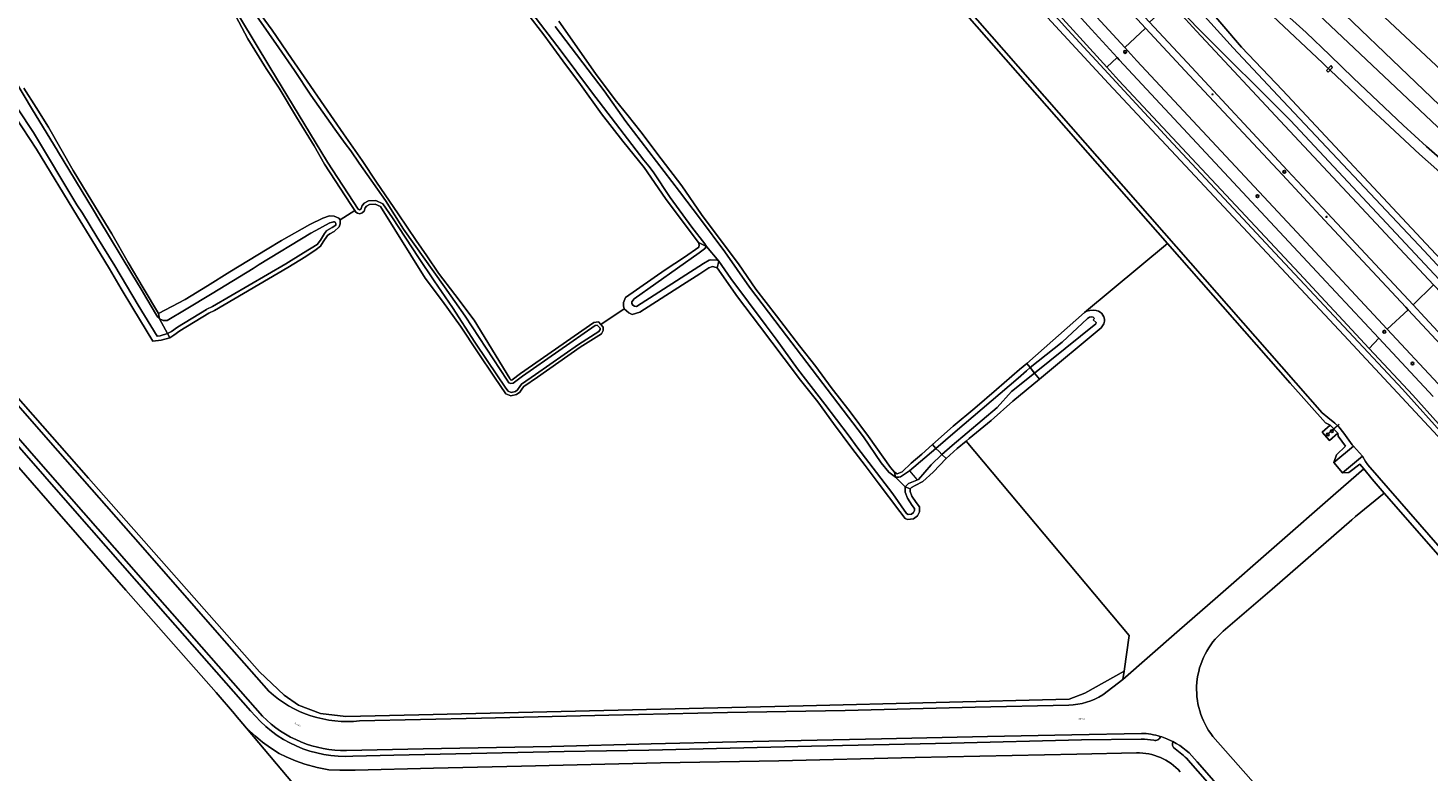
# Model space of a CAD drawing. Header units: metres. Extents: x 73718 to 76933, y 443658 to 446696.
# Tile 121 of 161: x 75443 to 75808, y 445447 to 445641. Entities that reach past the tile are written whole.
import ezdxf
from ezdxf.enums import TextEntityAlignment as Align

# ---------------------------------------------------------------- set-up
doc = ezdxf.new("R2010")
doc.units = ezdxf.units.M
for name, color, linetype, lineweight in [('B-WE-GK-BESCHOEIING-G', 130, 'GK-BESCHOEIING-SO', 18), ('B-WE-GR-GRAS-GV', 60, 'Continuous', 13), ('B-WE-GR-GROENVOORZIENING-GV', 80, 'Continuous', 18), ('B-WE-IE-MEUBILAIR-S', 7, 'Continuous', 25), ('B-WE-KW-KUNSTWERK_DUIKER-G', 170, 'Continuous', 18), ('B-WE-KW-KUNSTWERK_DUIKER-GV', 170, 'Continuous', 18), ('B-WE-KW-KUNSTWERK_STUW-G', 170, 'Continuous', 18), ('B-WE-OG-TERREIN_ERF-GV', 7, 'Continuous', 18), ('B-WE-OG-TERREIN_OEVER-GV', 7, 'Continuous', 18), ('B-WE-OG-TOPOGRAFIE-T18', 10, 'Continuous', 18), ('B-WE-OG-WATER_SLOOT-GV', 120, 'Continuous', 18), ('B-WE-OG-WEG-GV', 7, 'Continuous', 18), ('B-WE-VH-GESLOTENVERHARDING_ASFALT-GV', 10, 'Continuous', 18), ('B-WE-VH-GESLOTENVERHARDING_BETON-GV', 10, 'Continuous', 18), ('B-WE-VH-HALFVERHARDING_GRASBETONSTEEN-GV', 130, 'Continuous', 18), ('B-WE-VH-ONVERHARD-GV', 252, 'Continuous', 18), ('B-WE-VH-OPENVERHARDING_BETONSTRAATSTEEN-GV', 30, 'Continuous', 18), ('B-WE-VH-OPENVERHARDING_TEGEL-GV', 30, 'Continuous', 18)]:
    doc.layers.add(name, color=color, linetype=linetype, lineweight=lineweight)
doc.styles.add('NLCS-ISO', font='NLCS-ISO.ttf')
doc.styles.add('NLCS-ISO-M200-T18', font='NLCS-ISO.ttf', dxfattribs={"height": 0.36})
doc.linetypes.add('GK-BESCHOEIING-SO', pattern='A,18,-3,[1,NLCS.SHX,S=0.6,R=0,X=0,Y=0],-3', length=24)

# ---------------------------------------------------------------- blocks, each defined once
blk = doc.blocks.new('SIE-MEUBILAIR_PAAL_LICHTMAST-SO')
for points in [[(-0.6, 0), (-1, 0)], [(-0.7, 0.7), (-0.4, 0.4)], [(0, 1), (0, 0.6)], [(0.4, 0.4), (0.7, 0.7)], [(1, 0), (0.6, 0)], [(-0.7, -0.7), (-0.4, -0.4)], [(0, -0.6), (0, -1)], [(0.4, -0.4), (0.7, -0.7)]]:
    blk.add_lwpolyline(points)
blk.add_circle((0, 0), 0.5)
blk = doc.blocks.new('SIE-MEUBILAIR_PAAL_VERKEERSBORD-SO')
blk.add_circle((0, 0), 1.8)
at = {"style": 'NLCS-ISO'}
blk.add_text('vb', height=1.8, dxfattribs=at).set_placement((0, 0), align=Align.MIDDLE_CENTER)
blk = doc.blocks.new('SIE-MEUBILAIR_PAAL_HECTOMETER-SO')
blk.add_circle((0, 0), 1.8)
at = {"style": 'NLCS-ISO'}
blk.add_text('hm', height=1.8, dxfattribs=at).set_placement((0, 0), align=Align.MIDDLE_CENTER)
blk = doc.blocks.new('SIE-MEUBILAIR_PUT_RIOOLPUT-SO')
blk.add_circle((0, 0), 1.8)
at = {"style": 'NLCS-ISO'}
blk.add_text('RI', height=1.8, dxfattribs=at).set_placement((0, 0), align=Align.MIDDLE_CENTER)

msp = doc.modelspace()

# ---------------------------------------------------------------- linework, layer by layer
at = {"layer": 'B-WE-GK-BESCHOEIING-G', "flags": 128}
for points in [[(75773.742, 445548.368), (75511.76, 445846.951), (75489.729, 445872.168), (75483.262, 445879.585), (75479.674, 445883.294), (75475.046, 445887.914), (75459.355, 445902.717), (75450.251, 445911.554), (75449.491, 445912.372), (75449.644, 445913.31)], [(75658.47, 445699.202), (75696.256, 445657.453), (75724.933, 445626.384), (75786.232, 445560.763), (75839.854, 445503.135), (75840.669, 445502.224), (75842.238, 445500.882)], [(75866.681, 445522.552), (75865.04, 445523.673), (75863.899, 445524.688), (75847.113, 445542.664), (75808.984, 445583.247), (75770.301, 445624.577), (75759.59, 445635.824), (75739.075, 445659.928), (75734.839, 445664.74), (75724.218, 445676.786), (75716.553, 445685.189), (75716.132, 445687.013), (75716.555, 445688.51)], [(75788.77, 445531.83), (75788.425, 445532.19), (75786.232, 445535.225), (75784.937, 445536.857), (75783.95, 445537.865), (75782.066, 445539.328), (75780.652, 445540.542), (75773.742, 445548.368)], [(75791.122, 445529.239), (75791.906, 445527.812), (75792.497, 445526.937), (75816.656, 445499.268)]]:
    msp.add_lwpolyline(points, dxfattribs=at)
at = {"layer": 'B-WE-GR-GRAS-GV', "flags": 128}
for points in [[(75581.671, 445642.637), (75591.267, 445628.942), (75596.395, 445622.09), (75599.735, 445617.938), (75603.108, 445613.745), (75608.375, 445606.753), (75613.783, 445599.713), (75618.911, 445592.255), (75623.712, 445585.728), (75628.514, 445579.388), (75633.083, 445572.769), (75638.397, 445565.823), (75644.41, 445557.945), (75648.653, 445552.584), (75652.708, 445547.083), (75657.65, 445540.743), (75662.402, 445534.32), (75668.142, 445526.268), (75669.179, 445525.014), (75669.87, 445524.63), (75671.194, 445525.168), (75673.545, 445527.432), (75676.272, 445529.705), (75679.109, 445532.227), (75684.428, 445537.056), (75690.092, 445541.706), (75695.721, 445546.566), (75701.769, 445551.776), (75703.636, 445553.356), (75718.654, 445566.703), (75740.353, 445584.638), (75593.785, 445751.554)], [(75442.33, 445625.144), (75445.503, 445620.085), (75448.709, 445614.974), (75451.932, 445609.361), (75455.188, 445603.692), (75459.99, 445595.721), (75462.587, 445591.454), (75465.211, 445587.143), (75469.5, 445579.684), (75473.426, 445573.061), (75477.391, 445566.371), (75484.34, 445570.021), (75490.142, 445573.62), (75496.003, 445577.256), (75500.811, 445580.184), (75505.667, 445583.141), (75509.447, 445585.463), (75516.844, 445589.566), (75520.246, 445591.24), (75521.919, 445591.834), (75523.161, 445591.78), (75524.403, 445591.294), (75524.7, 445590.835), (75528.529, 445593.256), (75527.517, 445594.81), (75520.643, 445605.362), (75517.936, 445610.131), (75513.355, 445617.543), (75508.81, 445625.165), (75505.454, 445630.234), (75500.664, 445638.031), (75497.517, 445643.94)], [(75503.178, 445645.467), (75506.983, 445640.294), (75512.017, 445632.835), (75516.166, 445627.008), (75520.548, 445620.528), (75525.629, 445613.256), (75530.431, 445606.31), (75534.207, 445600.669), (75539.801, 445592.418), (75544.556, 445585.426), (75547.276, 445581.433), (75550.336, 445576.941), (75554.625, 445571.394), (75559.613, 445564.634), (75568.925, 445549.461), (75569.131, 445549.159), (75569.355, 445549.047), (75569.577, 445549.141), (75571.73, 445550.774), (75590.838, 445564.071), (75592.064, 445564.231), (75592.676, 445563.553), (75598.704, 445567.595), (75598.594, 445568.388), (75598.594, 445569.29), (75599.078, 445570.566), (75609.451, 445577.762), (75614.439, 445581.071), (75618.215, 445583.682), (75618.261, 445584.288), (75618.075, 445584.894), (75613.599, 445590.908), (75609.497, 445596.409), (75603.95, 445604.427), (75598.356, 445611.326), (75592.808, 445618.412), (75587.354, 445626.057), (75582.786, 445632.304), (75577.797, 445639.063), (75571.924, 445646.708)], [(75490.484, 445566.458), (75482.978, 445561.926), (75481.348, 445560.733), (75480.381, 445560.092), (75478.049, 445559.46), (75475.921, 445559.216), (75470.73, 445567.757), (75467.695, 445572.866), (75464.64, 445578.01), (75459.983, 445585.587), (75456.274, 445591.708), (75445.562, 445609.232), (75440.092, 445617.561), (75435.306, 445625.579), (75430.902, 445632.505), (75428.334, 445636.544), (75424.766, 445634.261), (75426.424, 445631.671)], [(75410.484, 445578.777), (75459.141, 445523.452), (75503.671, 445472.97), (75510.1, 445466.937), (75513.831, 445464.318), (75519.625, 445462.175), (75526.213, 445461.381), (75545.184, 445461.778), (75645.355, 445464.159), (75714.729, 445465.905), (75718.777, 445467.413), (75729.023, 445473.18), (75730.345, 445482.471), (75687.824, 445533.176), (75685.516, 445531.239), (75682.639, 445528.582), (75679.297, 445525.088), (75676.565, 445522.629), (75674.578, 445521.555), (75673.593, 445521.045), (75673.266, 445520.718), (75673.288, 445520.046), (75673.716, 445518.832), (75674.812, 445517.148), (75675.684, 445516), (75675.687, 445514.739), (75675.156, 445513.706), (75674.109, 445512.886), (75672.531, 445512.731), (75671.95, 445512.949), (75670.566, 445514.782), (75664.925, 445522.287), (75661.493, 445526.786), (75658.026, 445531.331), (75653.271, 445537.764), (75649.168, 445543.405), (75644.693, 445548.999), (75640.451, 445554.64), (75637.251, 445558.907), (75634.018, 445563.217), (75628.284, 445570.722), (75622.969, 445578.321), (75622.13, 445578.601), (75621.711, 445578.647), (75620.825, 445578.274), (75618.448, 445576.783), (75613.926, 445573.846), (75602.842, 445566.715), (75600.839, 445566.143), (75599.936, 445566.561), (75598.704, 445567.595), (75592.676, 445563.553), (75593.29, 445562.873), (75593.29, 445562.004), (75592.801, 445561.113), (75587.283, 445557.655), (75576.132, 445549.831), (75572.565, 445547.395), (75572.251, 445546.92), (75571.583, 445545.884), (75570.713, 445545.265), (75569.196, 445544.959), (75567.915, 445545.473), (75564.926, 445549.855), (75560.485, 445556.428), (75556.08, 445563.106), (75551.395, 445569.644), (75546.85, 445575.657), (75535.233, 445594.272), (75533.811, 445594.89), (75532.388, 445594.853), (75531.565, 445594.402), (75531.206, 445593.965), (75530.945, 445593.042), (75530.501, 445592.672), (75529.834, 445592.418), (75529.275, 445592.519), (75528.794, 445592.852), (75528.529, 445593.256), (75524.7, 445590.835), (75524.763, 445589.806), (75524.485, 445588.983), (75523.197, 445587.803), (75521.998, 445587.136), (75521.389, 445586.768), (75520.266, 445585.067), (75519.638, 445584), (75518.478, 445583.114), (75515.757, 445581.231), (75511.123, 445578.359), (75492.019, 445567.23), (75490.484, 445566.458)], [(75523.307, 445430.975), (75500.284, 445458.352), (75497.414, 445461.723), (75497.16, 445462.066), (75492.375, 445467.602), (75468.87, 445494.311), (75450.279, 445515.604), (75435.044, 445532.954), (75429.215, 445539.554), (75421.42, 445534.613), (75353.669, 445493.953), (75349.39, 445492.189), (75304.892, 445474.773), (75305.793, 445473.214), (75306.819, 445472.325), (75307.749, 445469.717), (75309.546, 445464.871), (75310.754, 445461.874), (75313.94, 445454.207), (75317.234, 445445.082)], [(75803.641, 445423.141), (75805.898, 445424.259), (75808.634, 445425.956), (75811.033, 445427.898), (75830.261, 445444.777), (75848.272, 445460.522), (75835.948, 445477.025), (75834.337, 445477.765), (75832.542, 445479.55), (75828.53, 445483.122), (75815.069, 445498.623), (75796.787, 445519.617), (75789.297, 445513.486)], [(75789.297, 445513.486), (75788.381, 445512.664), (75767.626, 445494.594), (75754.828, 445483.578)], [(75752.139, 445456.188), (75765.304, 445441.194), (75776.32, 445428.636), (75779.626, 445426.152)]]:
    msp.add_lwpolyline(points, dxfattribs=at)
at = {"layer": 'B-WE-GR-GRAS-GV'}
for points in [[(75754.828, 445483.578, 0.1955103), (75747.981, 445470.253)], [(75747.981, 445470.253, 0.1916813), (75752.139, 445456.188)]]:
    msp.add_lwpolyline(points, format="xyb", dxfattribs=at)
at = {"layer": 'B-WE-GR-GROENVOORZIENING-GV', "flags": 128}
for points in [[(75729.023, 445473.18), (75718.777, 445467.413), (75714.729, 445465.905), (75645.355, 445464.159), (75545.184, 445461.778), (75526.213, 445461.381), (75519.625, 445462.175), (75513.831, 445464.318), (75510.1, 445466.937), (75503.671, 445472.97), (75459.141, 445523.452), (75410.484, 445578.777), (75383.252, 445609.68), (75382.318, 445608.966), (75390.571, 445599.514), (75407.889, 445579.838), (75430.933, 445553.653), (75451.137, 445530.595), (75472.656, 445506.097), (75493.29, 445482.584), (75506.101, 445467.953)], [(75504.485, 445461.451), (75477.141, 445492.549), (75450.346, 445523.081), (75430.45, 445545.758), (75409.956, 445569.129), (75400.658, 445579.795)], [(75408.604, 445568.585), (75431.464, 445542.496), (75455.588, 445515), (75479.828, 445487.379), (75501.391, 445462.885)], [(75723.476, 445467.001), (75728.717, 445471.029), (75729.023, 445473.18)], [(75529.785, 445460.2), (75561.521, 445460.967), (75594.714, 445461.709), (75625.681, 445462.405), (75656.324, 445462.911), (75690.209, 445463.814), (75714.596, 445464.287)], [(75733.532, 445456.975), (75715.407, 445456.628), (75693.456, 445456.144), (75665.767, 445455.545), (75628.134, 445454.726), (75605.744, 445454.207), (75579.787, 445453.58), (75546.342, 445452.919), (75526.372, 445452.466)], [(75528.062, 445451.037), (75538.73, 445451.282), (75583.123, 445452.208), (75605.157, 445452.595), (75647.507, 445453.678), (75683.922, 445454.456), (75717.907, 445455.254), (75733.471, 445455.475)], [(75745.718, 445450.022), (75767.055, 445425.692), (75782.696, 445407.856)], [(75779.899, 445413.205), (75765.937, 445429.174), (75748.039, 445449.556)]]:
    msp.add_lwpolyline(points, dxfattribs=at)
at = {"layer": 'B-WE-GR-GROENVOORZIENING-GV'}
for points in [[(75506.101, 445467.953, 0.2124355), (75529.785, 445460.2)], [(75714.596, 445464.287, 0.1261165), (75723.476, 445467.001)], [(75501.391, 445462.885, 0.2460347), (75528.062, 445451.037)], [(75526.372, 445452.466, -0.2029041), (75504.485, 445461.451)], [(75733.471, 445455.475, -0.0122541), (75736.732, 445455.193)], [(75738.448, 445456.171, 0.0658752), (75733.532, 445456.975)], [(75736.732, 445455.193, 0.4639536), (75738.448, 445456.171)], [(75741.708, 445454.848, 0.3672277), (75742.281, 445452.934)], [(75748.039, 445449.556, 0.1093474), (75741.708, 445454.848)], [(75742.281, 445452.934, -0.0461331), (75745.718, 445450.022)]]:
    msp.add_lwpolyline(points, format="xyb", dxfattribs=at)
at = {"layer": 'B-WE-KW-KUNSTWERK_DUIKER-G', "flags": 128}
msp.add_lwpolyline([(75785.066, 445537.453), (75782.48, 445535.264)], dxfattribs=at)
at = {"layer": 'B-WE-KW-KUNSTWERK_DUIKER-GV', "flags": 128}
msp.add_lwpolyline([(75781.769, 445629.739), (75782.2, 445629.312), (75783.319, 445630.515), (75782.945, 445631.008)], close=True, dxfattribs=at)
at = {"layer": 'B-WE-KW-KUNSTWERK_STUW-G', "flags": 128}
msp.add_lwpolyline([(75673.046, 445525.376), (75675.021, 445523.111)], dxfattribs=at)
at = {"layer": 'B-WE-OG-TERREIN_ERF-GV', "flags": 128}
msp.add_lwpolyline([(75780.8, 445658.767), (75830.468, 445612.173)], dxfattribs=at)
at = {"layer": 'B-WE-OG-TERREIN_OEVER-GV', "flags": 128}
for points in [[(75521.74, 445850.016), (75548.872, 445820.85), (75658.47, 445699.202), (75696.256, 445657.453), (75724.933, 445626.384), (75786.232, 445560.763), (75839.854, 445503.135)], [(75510.366, 445846.554), (75593.785, 445751.554), (75740.353, 445584.638), (75772.295, 445548.261), (75781.474, 445537.908), (75782.749, 445537.344), (75784.673, 445535.252), (75784.81, 445534.473), (75786.734, 445531.86), (75784.4, 445529.595), (75783.683, 445527.538), (75788.77, 445531.83), (75788.425, 445532.19), (75786.232, 445535.225), (75784.937, 445536.857), (75783.95, 445537.865), (75782.066, 445539.328), (75780.652, 445540.542), (75773.742, 445548.368), (75511.76, 445846.951)], [(75812.921, 445533.978), (75801.524, 445546.682), (75768.372, 445582.174), (75740.597, 445611.977), (75714.316, 445640.314), (75681.776, 445676.528), (75653.124, 445708.267), (75648.821, 445713.034), (75606.113, 445760.716), (75573.051, 445797.384), (75540.472, 445833.038)], [(75808.984, 445583.247), (75770.301, 445624.577), (75759.59, 445635.824), (75739.075, 445659.928), (75734.839, 445664.74), (75724.218, 445676.786), (75716.553, 445685.189), (75716.132, 445687.013), (75716.555, 445688.51), (75717.287, 445689.915), (75714.992, 445690.496), (75714.75, 445690.082), (75714.069, 445687.624), (75714.002, 445685.022), (75714.814, 445682.867), (75716.385, 445680.395), (75738.344, 445656.86), (75757.47, 445635.615), (75769.094, 445623.237), (75807.229, 445582.756), (75846.21, 445540.701)], [(75500.356, 445647.734), (75508.703, 445635.615), (75512.856, 445629.767), (75517.093, 445623.327), (75523.307, 445614.445), (75525.991, 445610.699), (75527.466, 445608.809), (75529.709, 445605.581), (75536.574, 445595.866), (75541.203, 445588.369), (75551.881, 445573.326), (75557.263, 445565.699), (75568.23, 445548.995), (75568.677, 445548.341), (75569.196, 445548.192), (75569.843, 445548.293), (75572.222, 445550.097), (75591.148, 445563.268), (75591.737, 445563.345), (75592.454, 445562.551), (75592.454, 445562.218), (75592.172, 445561.706), (75586.821, 445558.353), (75575.656, 445550.518), (75571.959, 445547.993), (75571.551, 445547.378), (75570.967, 445546.472), (75570.373, 445546.05), (75569.276, 445545.828), (75568.472, 445546.151), (75567.935, 445546.976), (75563.07, 445554.141), (75559.808, 445558.945), (75553.999, 445567.997), (75549.253, 445574.946), (75545.143, 445581.006), (75538.362, 445591.358), (75535.847, 445595.017), (75533.993, 445595.823), (75532.139, 445595.775), (75530.962, 445595.13), (75530.365, 445594.405), (75530.156, 445593.663), (75529.774, 445593.449), (75529.414, 445593.599), (75521.384, 445605.851), (75506.421, 445630.591), (75487.002, 445662.815)], [(75497.517, 445643.94), (75500.664, 445638.031), (75505.454, 445630.234), (75508.81, 445625.165), (75513.355, 445617.543), (75517.936, 445610.131), (75520.643, 445605.362), (75527.517, 445594.81), (75528.529, 445593.256), (75528.794, 445592.852), (75529.275, 445592.519), (75529.834, 445592.418), (75530.501, 445592.672), (75530.945, 445593.042), (75531.206, 445593.965), (75531.565, 445594.402), (75532.388, 445594.853), (75533.811, 445594.89), (75535.233, 445594.272), (75546.85, 445575.657), (75551.395, 445569.644), (75556.08, 445563.106), (75560.485, 445556.428), (75564.926, 445549.855), (75567.915, 445545.473), (75569.196, 445544.959), (75570.713, 445545.265), (75571.583, 445545.884), (75572.251, 445546.92), (75572.565, 445547.395), (75576.132, 445549.831), (75587.283, 445557.655), (75592.801, 445561.113), (75593.29, 445562.004), (75593.29, 445562.873), (75592.676, 445563.553), (75592.064, 445564.231), (75590.838, 445564.071), (75571.73, 445550.774), (75569.577, 445549.141), (75569.355, 445549.047), (75569.131, 445549.159), (75568.925, 445549.461), (75559.613, 445564.634), (75554.625, 445571.394), (75550.336, 445576.941), (75547.276, 445581.433), (75544.556, 445585.426), (75539.801, 445592.418), (75534.207, 445600.669), (75530.431, 445606.31), (75525.629, 445613.256), (75520.548, 445620.528), (75516.166, 445627.008), (75512.017, 445632.835), (75506.983, 445640.294), (75503.178, 445645.467)], [(75571.924, 445646.708), (75577.797, 445639.063), (75582.786, 445632.304), (75587.354, 445626.057), (75592.808, 445618.412), (75598.356, 445611.326), (75603.95, 445604.427), (75609.497, 445596.409), (75613.599, 445590.908), (75618.075, 445584.894), (75620.146, 445583.829), (75619.735, 445584.526), (75616.356, 445588.924), (75610.761, 445596.646), (75606.274, 445603.314), (75605.148, 445604.852), (75603.843, 445606.353), (75590.186, 445624.158), (75582.338, 445634.759), (75574.669, 445644.751)], [(75767.779, 445643.903), (75780.705, 445631.719), (75781.431, 445631.035), (75784.312, 445628.324), (75791.389, 445621.586), (75793.415, 445619.698), (75796.982, 445616.374), (75805.948, 445607.95), (75818.813, 445596.579)], [(75814.027, 445604.431), (75807.853, 445609.978), (75801.74, 445615.469), (75795.228, 445621.643), (75788.782, 445627.756), (75782.608, 445633.737), (75776.495, 445639.658), (75769.598, 445645.832)], [(75580.743, 445641.187), (75593.486, 445624.47), (75599.187, 445616.43), (75613.127, 445598.165), (75618.625, 445591.014), (75624.981, 445582.465), (75631.378, 445573.285), (75639.683, 445562.437), (75654.429, 445543.058), (75661.072, 445534.286), (75665.672, 445527.465), (75667.706, 445525.092), (75669.457, 445523.736), (75669.179, 445525.014), (75668.142, 445526.268), (75662.402, 445534.32), (75657.65, 445540.743), (75652.708, 445547.083), (75648.653, 445552.584), (75644.41, 445557.945), (75638.397, 445565.823), (75633.083, 445572.769), (75628.514, 445579.388), (75623.712, 445585.728), (75618.911, 445592.255), (75613.783, 445599.713), (75608.375, 445606.753), (75603.108, 445613.745), (75599.735, 445617.938), (75596.395, 445622.09), (75591.267, 445628.942), (75581.671, 445642.637)], [(75439.933, 445627.204), (75444.581, 445619.526), (75450.963, 445608.982), (75451.054, 445608.831), (75460.417, 445593.34), (75461.83, 445590.997), (75470.423, 445576.751), (75472.856, 445572.718), (75474.372, 445570.205), (75476.898, 445566.016), (75477.218, 445565.487), (75477.676, 445565.037), (75477.391, 445566.371), (75473.426, 445573.061), (75469.5, 445579.684), (75465.211, 445587.143), (75462.587, 445591.454), (75459.99, 445595.721), (75455.188, 445603.692), (75451.932, 445609.361), (75448.709, 445614.974), (75445.503, 445620.085), (75442.33, 445625.144)], [(75440.092, 445617.561), (75445.562, 445609.232), (75456.274, 445591.708), (75459.983, 445585.587), (75464.64, 445578.01), (75467.695, 445572.866), (75470.73, 445567.757), (75475.921, 445559.216), (75478.049, 445559.46), (75480.381, 445560.092), (75479.752, 445561.236), (75477.8, 445560.593), (75477.013, 445560.502), (75472.103, 445568.582), (75469.072, 445573.684), (75466.011, 445578.838), (75461.35, 445586.421), (75457.618, 445592.58), (75456.115, 445594.748), (75444.787, 445613.548), (75440.695, 445619.785)]]:
    msp.add_lwpolyline(points, dxfattribs=at)
for points in [[(75477.391, 445566.371), (75477.676, 445565.037), (75478.613, 445564.581), (75479.671, 445564.591), (75484.576, 445567.524), (75491.344, 445571.648), (75502.041, 445578.165), (75503.658, 445579.15), (75517.104, 445587.314), (75519.354, 445588.588), (75520.878, 445589.45), (75522.017, 445590.019), (75522.771, 445590.234), (75523.032, 445590.296), (75523.232, 445590.296), (75523.448, 445590.219), (75523.571, 445589.88), (75523.617, 445589.665), (75523.624, 445589.455), (75522.602, 445588.788), (75521.247, 445588.034), (75521.184, 445587.997), (75521.162, 445587.957), (75520.679, 445587.226), (75519.578, 445585.558), (75518.701, 445584.41), (75515.151, 445582.209), (75510.53, 445579.345), (75491.471, 445568.242), (75490.007, 445567.506), (75489.885, 445567.444), (75482.338, 445562.887), (75480.749, 445561.724), (75479.752, 445561.236), (75480.381, 445560.092), (75481.348, 445560.733), (75482.978, 445561.926), (75490.484, 445566.458), (75492.019, 445567.23), (75511.123, 445578.359), (75515.757, 445581.231), (75518.478, 445583.114), (75519.638, 445584), (75520.266, 445585.067), (75521.389, 445586.768), (75521.998, 445587.136), (75523.197, 445587.803), (75524.485, 445588.983), (75524.763, 445589.806), (75524.7, 445590.835), (75524.403, 445591.294), (75523.161, 445591.78), (75521.919, 445591.834), (75520.246, 445591.24), (75516.844, 445589.566), (75509.447, 445585.463), (75505.667, 445583.141), (75500.811, 445580.184), (75496.003, 445577.256), (75490.142, 445573.62), (75484.34, 445570.021)], [(75623.414, 445580.028), (75623.032, 445580.297), (75621.165, 445580.372), (75620.876, 445580.293), (75619.378, 445579.432), (75613.621, 445575.713), (75601.927, 445568.217), (75601.386, 445568.302), (75600.986, 445568.589), (75600.757, 445569.02), (75600.741, 445569.487), (75601.313, 445570.262), (75618.295, 445582.221), (75619.651, 445583.278), (75620.146, 445583.829), (75618.075, 445584.894), (75618.261, 445584.288), (75618.215, 445583.682), (75614.439, 445581.071), (75609.451, 445577.762), (75599.078, 445570.566), (75598.594, 445569.29), (75598.594, 445568.388), (75598.704, 445567.595), (75599.936, 445566.561), (75600.839, 445566.143), (75602.842, 445566.715), (75613.926, 445573.846), (75618.448, 445576.783), (75620.825, 445578.274), (75621.711, 445578.647), (75622.13, 445578.601), (75622.969, 445578.321)], [(75622.969, 445578.321), (75628.284, 445570.722), (75634.018, 445563.217), (75637.251, 445558.907), (75640.451, 445554.64), (75644.693, 445548.999), (75649.168, 445543.405), (75653.271, 445537.764), (75658.026, 445531.331), (75661.493, 445526.786), (75664.925, 445522.287), (75670.566, 445514.782), (75671.95, 445512.949), (75672.531, 445512.731), (75674.109, 445512.886), (75675.156, 445513.706), (75675.687, 445514.739), (75675.684, 445516), (75674.812, 445517.148), (75673.716, 445518.832), (75673.288, 445520.046), (75673.266, 445520.718), (75671.949, 445521.24), (75671.995, 445519.803), (75672.543, 445518.253), (75673.748, 445516.4), (75674.385, 445515.561), (75674.387, 445515.052), (75674.131, 445514.554), (75673.605, 445514.143), (75672.776, 445514.061), (75672.271, 445514.313), (75668.744, 445519.43), (75662.507, 445527.564), (75659.654, 445531.284), (75657.08, 445534.748), (75651.042, 445542.756), (75643.937, 445552.009), (75638.307, 445559.682), (75635.744, 445563.174), (75626.52, 445575.499), (75623.414, 445580.028)], [(75706.977, 445549.329), (75723.068, 445562.698), (75723.396, 445563.191), (75723.71, 445563.728), (75723.862, 445564.377), (75723.882, 445564.935), (75723.72, 445565.534), (75723.184, 445566.381), (75722.741, 445566.772), (75722.31, 445567.005), (75721.699, 445567.188), (75720.949, 445567.289), (75720.048, 445567.233), (75719.229, 445566.987), (75718.654, 445566.703), (75703.636, 445553.356), (75704.551, 445552.297), (75712.878, 445558.919), (75719.464, 445565.111), (75720, 445565.488), (75720.483, 445565.576), (75720.973, 445565.451), (75721.293, 445565.118), (75720.96, 445564.798), (75721.691, 445564.038), (75721.685, 445563.718), (75705.684, 445550.884)], [(75704.551, 445552.297), (75703.636, 445553.356), (75701.769, 445551.776), (75695.721, 445546.566), (75690.092, 445541.706), (75684.428, 445537.056), (75679.109, 445532.227), (75679.953, 445531.253), (75684.968, 445535.573), (75701.365, 445549.557), (75703.548, 445551.435)], [(75703.478, 445546.422), (75706.977, 445549.329), (75705.684, 445550.884), (75699.662, 445546.054), (75695.975, 445541.943), (75684.192, 445532.039), (75681.541, 445529.684), (75682.639, 445528.582), (75685.516, 445531.239), (75687.824, 445533.176), (75688.61, 445533.835), (75694.353, 445538.529), (75700.017, 445543.59)], [(75670.775, 445523.855), (75673.046, 445525.376), (75679.953, 445531.253), (75679.109, 445532.227), (75676.272, 445529.705), (75673.545, 445527.432), (75671.194, 445525.168), (75669.87, 445524.63), (75669.179, 445525.014), (75669.457, 445523.736), (75670.266, 445523.709)], [(75681.541, 445529.684), (75678.755, 445526.96), (75675.419, 445523.141), (75672.816, 445522.106), (75671.949, 445521.24), (75673.266, 445520.718), (75673.593, 445521.045), (75674.578, 445521.555), (75676.565, 445522.629), (75679.297, 445525.088), (75682.639, 445528.582)], [(75791.906, 445527.812), (75791.122, 445529.239), (75785.898, 445524.862), (75787.566, 445524.967), (75790.43, 445527.153), (75791.446, 445525.913), (75793.679, 445523.187), (75796.787, 445519.617), (75815.069, 445498.623), (75828.53, 445483.122), (75832.542, 445479.55), (75834.337, 445477.765), (75835.948, 445477.025), (75835.484, 445478.261), (75834.437, 445478.925), (75833.616, 445479.815), (75816.656, 445499.268), (75792.497, 445526.937)]]:
    msp.add_lwpolyline(points, close=True, dxfattribs=at)
at = {"layer": 'B-WE-OG-WATER_SLOOT-GV', "flags": 128}
for points in [[(75839.854, 445503.135), (75786.232, 445560.763), (75724.933, 445626.384), (75696.256, 445657.453), (75658.47, 445699.202), (75548.872, 445820.85), (75521.74, 445850.016)], [(75511.76, 445846.951), (75773.742, 445548.368), (75780.652, 445540.542), (75782.066, 445539.328), (75783.95, 445537.865), (75784.937, 445536.857), (75786.232, 445535.225), (75788.425, 445532.19), (75788.77, 445531.83), (75791.122, 445529.239), (75791.906, 445527.812), (75792.497, 445526.937), (75816.656, 445499.268)], [(75487.002, 445662.815), (75506.421, 445630.591), (75521.384, 445605.851), (75529.414, 445593.599), (75529.774, 445593.449), (75530.156, 445593.663), (75530.365, 445594.405), (75530.962, 445595.13), (75532.139, 445595.775), (75533.993, 445595.823), (75535.847, 445595.017), (75538.362, 445591.358), (75545.143, 445581.006), (75549.253, 445574.946), (75553.999, 445567.997), (75559.808, 445558.945), (75563.07, 445554.141), (75567.935, 445546.976), (75568.472, 445546.151), (75569.276, 445545.828), (75570.373, 445546.05), (75570.967, 445546.472), (75571.551, 445547.378), (75571.959, 445547.993), (75575.656, 445550.518), (75586.821, 445558.353), (75592.172, 445561.706), (75592.454, 445562.218), (75592.454, 445562.551), (75591.737, 445563.345), (75591.148, 445563.268), (75572.222, 445550.097), (75569.843, 445548.293), (75569.196, 445548.192), (75568.677, 445548.341), (75568.23, 445548.995), (75557.263, 445565.699), (75551.881, 445573.326), (75541.203, 445588.369), (75536.574, 445595.866), (75529.709, 445605.581), (75527.466, 445608.809), (75525.991, 445610.699), (75523.307, 445614.445), (75517.093, 445623.327), (75512.856, 445629.767), (75508.703, 445635.615), (75500.356, 445647.734)], [(75739.075, 445659.928), (75759.59, 445635.824), (75770.301, 445624.577), (75808.984, 445583.247)], [(75574.669, 445644.751), (75582.338, 445634.759), (75590.186, 445624.158), (75603.843, 445606.353), (75605.148, 445604.852), (75606.274, 445603.314), (75610.761, 445596.646), (75616.356, 445588.924), (75619.735, 445584.526), (75620.146, 445583.829), (75623.414, 445580.028), (75626.52, 445575.499), (75635.744, 445563.174), (75638.307, 445559.682), (75643.937, 445552.009), (75651.042, 445542.756), (75657.08, 445534.748), (75659.654, 445531.284), (75662.507, 445527.564), (75668.744, 445519.43), (75672.271, 445514.313), (75672.776, 445514.061), (75673.605, 445514.143), (75674.131, 445514.554), (75674.387, 445515.052), (75674.385, 445515.561), (75673.748, 445516.4), (75672.543, 445518.253), (75671.995, 445519.803), (75671.949, 445521.24), (75669.457, 445523.736), (75667.706, 445525.092), (75665.672, 445527.465), (75661.072, 445534.286), (75654.429, 445543.058), (75639.683, 445562.437), (75631.378, 445573.285), (75624.981, 445582.465), (75618.625, 445591.014), (75613.127, 445598.165), (75599.187, 445616.43), (75593.486, 445624.47), (75580.743, 445641.187)], [(75818.813, 445596.579), (75805.948, 445607.95), (75796.982, 445616.374), (75793.415, 445619.698), (75791.389, 445621.586), (75784.312, 445628.324), (75781.431, 445631.035), (75780.705, 445631.719), (75767.779, 445643.903)], [(75440.695, 445619.785), (75444.787, 445613.548), (75456.115, 445594.748), (75457.618, 445592.58), (75461.35, 445586.421), (75466.011, 445578.838), (75469.072, 445573.684), (75472.103, 445568.582), (75477.013, 445560.502), (75477.8, 445560.593), (75479.752, 445561.236), (75477.676, 445565.037), (75477.218, 445565.487), (75476.898, 445566.016), (75474.372, 445570.205), (75472.856, 445572.718), (75470.423, 445576.751), (75461.83, 445590.997), (75460.417, 445593.34), (75451.054, 445608.831), (75450.963, 445608.982), (75444.581, 445619.526), (75439.933, 445627.204)]]:
    msp.add_lwpolyline(points, dxfattribs=at)
for points in [[(75489.885, 445567.444), (75490.007, 445567.506), (75491.471, 445568.242), (75510.53, 445579.345), (75515.151, 445582.209), (75518.701, 445584.41), (75519.578, 445585.558), (75520.679, 445587.226), (75521.162, 445587.957), (75521.184, 445587.997), (75521.247, 445588.034), (75522.602, 445588.788), (75523.624, 445589.455), (75523.617, 445589.665), (75523.571, 445589.88), (75523.448, 445590.219), (75523.232, 445590.296), (75523.032, 445590.296), (75522.771, 445590.234), (75522.017, 445590.019), (75520.878, 445589.45), (75519.354, 445588.588), (75517.104, 445587.314), (75503.658, 445579.15), (75502.041, 445578.165), (75491.344, 445571.648), (75484.576, 445567.524), (75479.671, 445564.591), (75478.613, 445564.581), (75477.676, 445565.037), (75479.752, 445561.236), (75480.749, 445561.724), (75482.338, 445562.887)], [(75623.414, 445580.028), (75620.146, 445583.829), (75619.651, 445583.278), (75618.295, 445582.221), (75601.313, 445570.262), (75600.741, 445569.487), (75600.757, 445569.02), (75600.986, 445568.589), (75601.386, 445568.302), (75601.927, 445568.217), (75613.621, 445575.713), (75619.378, 445579.432), (75620.876, 445580.293), (75621.165, 445580.372), (75623.032, 445580.297)], [(75705.684, 445550.884), (75721.685, 445563.718), (75721.691, 445564.038), (75720.96, 445564.798), (75721.293, 445565.118), (75720.973, 445565.451), (75720.483, 445565.576), (75720, 445565.488), (75719.464, 445565.111), (75712.878, 445558.919), (75704.551, 445552.297)], [(75705.684, 445550.884), (75704.551, 445552.297), (75703.548, 445551.435), (75701.365, 445549.557), (75684.968, 445535.573), (75679.953, 445531.253), (75680.782, 445530.445), (75681.541, 445529.684), (75684.192, 445532.039), (75695.975, 445541.943), (75699.662, 445546.054)], [(75670.775, 445523.855), (75670.266, 445523.709), (75669.457, 445523.736), (75671.949, 445521.24), (75672.816, 445522.106), (75675.419, 445523.141), (75678.755, 445526.96), (75681.541, 445529.684), (75680.782, 445530.445), (75679.953, 445531.253), (75673.046, 445525.376)]]:
    msp.add_lwpolyline(points, close=True, dxfattribs=at)
at = {"layer": 'B-WE-OG-WEG-GV', "flags": 128}
for points in [[(75823.643, 445547.924), (75807.415, 445565.325), (75804.298, 445568.667), (75782.05, 445592.521), (75771.626, 445603.675), (75745.422, 445631.808), (75735.641, 445642.34), (75735.528, 445642.461), (75723.898, 445655.161), (75716.413, 445663.448), (75695.118, 445687.099), (75669.227, 445715.904), (75666.298, 445719.163), (75666.061, 445719.427), (75637.172, 445751.537), (75608.424, 445783.453), (75602.96, 445789.52), (75579.842, 445815.187), (75550.236, 445847.559)], [(75567.22, 445826.406), (75578.815, 445813.546), (75601.756, 445788.119), (75607.256, 445782.023), (75636.131, 445749.972), (75664.668, 445718.225), (75665.246, 445717.583), (75667.965, 445714.561), (75693.925, 445685.699), (75714.279, 445663.114), (75728.242, 445647.673), (75734.627, 445640.774), (75746.015, 445628.469), (75770.285, 445602.512), (75781.216, 445590.726), (75802.408, 445568.067), (75803.028, 445567.402), (75821.366, 445547.739)], [(75843.224, 445584.271), (75771.955, 445651.76), (75741.989, 445678.729), (75741.487, 445679.165), (75714.062, 445705.16), (75713.729, 445705.475), (75681.566, 445735.962), (75652.605, 445762.732), (75652.154, 445763.234), (75646.824, 445768.359), (75644.868, 445770.756), (75643.224, 445772.771), (75633.812, 445784.305), (75637.452, 445787.275), (75612.338, 445817.189), (75606.468, 445824.18)], [(75811.123, 445575.23), (75772.365, 445616.707), (75748.155, 445640.875), (75744.331, 445644.903), (75730.84, 445659.675), (75706.707, 445686.426), (75677.267, 445719.154), (75647.879, 445751.804), (75620.972, 445782.725), (75619.993, 445781.631), (75650.226, 445748.062), (75671.636, 445724.236), (75672.049, 445723.776), (75674.704, 445720.834), (75704.145, 445688.216), (75730.963, 445658.51), (75741.22, 445647.29), (75747.861, 445640.027), (75770.903, 445615.342), (75809.662, 445573.864)], [(75792.886, 445557.27), (75774.603, 445576.901), (75750.492, 445602.7), (75727.66, 445627.161), (75724.495, 445630.649), (75691.098, 445667.456), (75657.442, 445705.071), (75653.947, 445708.977), (75653.124, 445708.267), (75681.776, 445676.528), (75714.316, 445640.314), (75740.597, 445611.977), (75768.372, 445582.174), (75801.524, 445546.682), (75812.921, 445533.978)], [(75810.819, 445548.095), (75797.576, 445562.301), (75775.214, 445586.291), (75745.702, 445617.933), (75732.324, 445632.297), (75729.161, 445635.748), (75716.662, 445649.386), (75702.885, 445664.699), (75700.511, 445662.48), (75720.511, 445640.466), (75727.164, 445633.138), (75727.697, 445632.551), (75763.408, 445594.252), (75780.459, 445575.961), (75795.395, 445560.016), (75809.515, 445544.775)], [(75846.21, 445540.701), (75807.229, 445582.756), (75769.094, 445623.237), (75757.47, 445635.615), (75738.344, 445656.86)], [(75769.598, 445645.832), (75776.495, 445639.658), (75782.608, 445633.737), (75788.782, 445627.756), (75795.228, 445621.643), (75801.74, 445615.469), (75807.853, 445609.978), (75814.027, 445604.431)], [(75748.155, 445640.875), (75772.365, 445616.707), (75811.123, 445575.23)], [(75848.474, 445468.025), (75848.684, 445470.692), (75849.263, 445475.161), (75849.809, 445481.211), (75850.12, 445486.025), (75850.156, 445489.521), (75849.61, 445492.71), (75848.524, 445495.824), (75847.001, 445498.479), (75845.411, 445500.433), (75841.442, 445504.832), (75820.78, 445526.97), (75810.918, 445537.674), (75804.237, 445545.082), (75792.886, 445557.27)]]:
    msp.add_lwpolyline(points, dxfattribs=at)
at = {"layer": 'B-WE-VH-GESLOTENVERHARDING_ASFALT-GV', "flags": 128}
for points in [[(75693.925, 445685.699), (75667.965, 445714.561), (75662.535, 445709.463), (75688.468, 445680.699), (75696.491, 445671.841), (75702.885, 445664.699), (75716.662, 445649.386), (75729.161, 445635.748), (75734.627, 445640.774), (75728.242, 445647.673), (75714.279, 445663.114)], [(75717.707, 445709.671), (75762.135, 445667.757), (75825.415, 445607.087), (75830.468, 445612.173), (75780.8, 445658.767), (75721.96, 445714.159)], [(75660.13, 445707.51), (75657.442, 445705.071), (75691.098, 445667.456), (75724.495, 445630.649), (75727.164, 445633.138), (75720.511, 445640.466), (75700.511, 445662.48), (75694.021, 445669.693), (75685.545, 445679.151)], [(75747.861, 445640.027), (75741.22, 445647.29), (75735.641, 445642.34), (75745.422, 445631.808), (75771.626, 445603.675), (75782.05, 445592.521), (75804.298, 445568.667), (75809.662, 445573.864), (75770.903, 445615.342)], [(75746.015, 445628.469), (75734.627, 445640.774), (75729.161, 445635.748), (75732.324, 445632.297), (75745.702, 445617.933), (75775.214, 445586.291), (75797.576, 445562.301), (75803.028, 445567.402), (75802.408, 445568.067), (75781.216, 445590.726), (75770.285, 445602.512)], [(75727.697, 445632.551), (75727.164, 445633.138), (75724.495, 445630.649), (75727.66, 445627.161), (75750.492, 445602.7), (75774.603, 445576.901), (75792.886, 445557.27), (75795.395, 445560.016), (75780.459, 445575.961), (75763.408, 445594.252)]]:
    msp.add_lwpolyline(points, close=True, dxfattribs=at)
for points in [[(75506.101, 445467.953), (75493.29, 445482.584), (75472.656, 445506.097), (75451.137, 445530.595), (75430.933, 445553.653), (75407.889, 445579.838), (75390.571, 445599.514)], [(75400.658, 445579.795), (75409.956, 445569.129), (75430.45, 445545.758), (75450.346, 445523.081), (75477.141, 445492.549), (75504.485, 445461.451)], [(75829.103, 445552.997), (75810.049, 445573.45), (75809.662, 445573.864), (75804.298, 445568.667), (75807.415, 445565.325), (75823.643, 445547.924), (75834.471, 445536.314), (75859.705, 445509.356), (75860.298, 445508.722), (75863.411, 445505.492), (75864.036, 445504.865), (75868.775, 445499.791), (75872.259, 445503.271)], [(75821.366, 445547.739), (75803.028, 445567.402), (75797.576, 445562.301), (75810.819, 445548.095)], [(75809.515, 445544.775), (75795.395, 445560.016), (75792.886, 445557.27), (75804.237, 445545.082), (75810.918, 445537.674), (75820.78, 445526.97), (75841.442, 445504.832), (75845.411, 445500.433), (75847.001, 445498.479), (75848.524, 445495.824), (75849.61, 445492.71), (75850.156, 445489.521), (75850.12, 445486.025), (75849.809, 445481.211), (75849.263, 445475.161), (75848.684, 445470.692), (75848.474, 445468.025)], [(75754.828, 445483.578), (75767.626, 445494.594), (75788.381, 445512.664), (75789.297, 445513.486), (75796.787, 445519.617), (75793.679, 445523.187), (75791.446, 445525.913), (75784.176, 445519.576), (75768.089, 445505.502), (75753.422, 445492.686), (75742.786, 445483.367), (75728.717, 445471.029), (75723.476, 445467.001)], [(75714.596, 445464.287), (75690.209, 445463.814), (75656.324, 445462.911), (75625.681, 445462.405), (75594.714, 445461.709), (75561.521, 445460.967), (75529.785, 445460.2)], [(75526.372, 445452.466), (75546.342, 445452.919), (75579.787, 445453.58), (75605.744, 445454.207), (75628.134, 445454.726), (75665.767, 445455.545), (75693.456, 445456.144), (75715.407, 445456.628), (75733.532, 445456.975)], [(75779.626, 445426.152), (75776.32, 445428.636), (75765.304, 445441.194), (75752.139, 445456.188)], [(75748.039, 445449.556), (75765.937, 445429.174), (75779.899, 445413.205)]]:
    msp.add_lwpolyline(points, dxfattribs=at)
at = {"layer": 'B-WE-VH-GESLOTENVERHARDING_ASFALT-GV'}
for points in [[(75747.981, 445470.253, -0.1955103), (75754.828, 445483.578)], [(75752.139, 445456.188, -0.1916813), (75747.981, 445470.253)], [(75529.785, 445460.2, -0.2124355), (75506.101, 445467.953)], [(75723.476, 445467.001, -0.1261165), (75714.596, 445464.287)], [(75504.485, 445461.451, 0.2029041), (75526.372, 445452.466)], [(75733.532, 445456.975, -0.0658752), (75738.448, 445456.171)], [(75738.448, 445456.171, -0.046396), (75741.708, 445454.848)], [(75741.708, 445454.848, -0.1093474), (75748.039, 445449.556)]]:
    msp.add_lwpolyline(points, format="xyb", dxfattribs=at)
at = {"layer": 'B-WE-VH-GESLOTENVERHARDING_BETON-GV', "flags": 128}
msp.add_lwpolyline([(75782.749, 445537.344), (75780.649, 445535.437), (75782.539, 445533.286), (75784.673, 445535.252)], close=True, dxfattribs=at)
at = {"layer": 'B-WE-VH-HALFVERHARDING_GRASBETONSTEEN-GV', "flags": 128}
msp.add_lwpolyline([(75791.122, 445529.239), (75788.77, 445531.83), (75783.683, 445527.538), (75785.898, 445524.862)], close=True, dxfattribs=at)
at = {"layer": 'B-WE-VH-ONVERHARD-GV', "flags": 128}
msp.add_lwpolyline([(75786.734, 445531.86), (75784.81, 445534.473), (75784.673, 445535.252), (75782.539, 445533.286), (75780.649, 445535.437), (75782.749, 445537.344), (75781.474, 445537.908), (75772.295, 445548.261), (75740.353, 445584.638), (75718.654, 445566.703), (75719.229, 445566.987), (75720.048, 445567.233), (75720.949, 445567.289), (75721.699, 445567.188), (75722.31, 445567.005), (75722.741, 445566.772), (75723.184, 445566.381), (75723.72, 445565.534), (75723.882, 445564.935), (75723.862, 445564.377), (75723.71, 445563.728), (75723.396, 445563.191), (75723.068, 445562.698), (75706.977, 445549.329), (75703.478, 445546.422), (75700.017, 445543.59), (75694.353, 445538.529), (75688.61, 445533.835), (75687.824, 445533.176), (75730.345, 445482.471), (75729.023, 445473.18), (75728.717, 445471.029), (75742.786, 445483.367), (75753.422, 445492.686), (75768.089, 445505.502), (75784.176, 445519.576), (75791.446, 445525.913), (75790.43, 445527.153), (75787.566, 445524.967), (75785.898, 445524.862), (75783.683, 445527.538), (75784.4, 445529.595)], close=True, dxfattribs=at)
for points in [[(75521.806, 445447.508), (75518.71, 445448.063), (75515.562, 445448.937), (75513.048, 445449.81), (75510.641, 445450.815), (75508.789, 445451.768), (75506.592, 445453.17), (75504.449, 445454.705), (75502.65, 445456.239), (75500.284, 445458.352), (75523.307, 445430.975)], [(75732.238, 445451.903), (75716.694, 445451.552), (75674.526, 445450.713), (75639.053, 445449.808), (75608.228, 445449.255), (75571.97, 445448.409), (75549.081, 445447.93), (75528.668, 445447.424), (75524.664, 445447.402), (75521.806, 445447.508)]]:
    msp.add_lwpolyline(points, dxfattribs=at)
at = {"layer": 'B-WE-VH-ONVERHARD-GV'}
msp.add_lwpolyline([(75743.644, 445446.922, 0.2213533), (75732.238, 445451.903)], format="xyb", dxfattribs=at)
at = {"layer": 'B-WE-VH-OPENVERHARDING_BETONSTRAATSTEEN-GV', "flags": 128}
msp.add_lwpolyline([(75717.707, 445709.671), (75713.729, 445705.475), (75714.062, 445705.16), (75741.487, 445679.165), (75741.989, 445678.729), (75771.955, 445651.76), (75843.224, 445584.271), (75848.212, 445579.446), (75875.559, 445553.715), (75878.696, 445557.041), (75869.826, 445565.428), (75851.63, 445582.429), (75825.415, 445607.087), (75762.135, 445667.757)], close=True, dxfattribs=at)
at = {"layer": 'B-WE-VH-OPENVERHARDING_TEGEL-GV', "flags": 128}
for points in [[(75501.391, 445462.885), (75479.828, 445487.379), (75455.588, 445515), (75431.464, 445542.496), (75408.604, 445568.585)], [(75435.044, 445532.954), (75450.279, 445515.604), (75468.87, 445494.311), (75492.375, 445467.602), (75497.16, 445462.066), (75497.414, 445461.723), (75500.284, 445458.352), (75502.65, 445456.239), (75504.449, 445454.705), (75506.592, 445453.17), (75508.789, 445451.768), (75510.641, 445450.815), (75513.048, 445449.81), (75515.562, 445448.937), (75518.71, 445448.063), (75521.806, 445447.508), (75524.664, 445447.402), (75528.668, 445447.424), (75549.081, 445447.93), (75571.97, 445448.409), (75608.228, 445449.255), (75639.053, 445449.808), (75674.526, 445450.713), (75716.694, 445451.552), (75732.238, 445451.903)], [(75733.471, 445455.475), (75717.907, 445455.254), (75683.922, 445454.456), (75647.507, 445453.678), (75605.157, 445452.595), (75583.123, 445452.208), (75538.73, 445451.282), (75528.062, 445451.037)], [(75782.696, 445407.856), (75767.055, 445425.692), (75745.718, 445450.022)]]:
    msp.add_lwpolyline(points, dxfattribs=at)
at = {"layer": 'B-WE-VH-OPENVERHARDING_TEGEL-GV'}
for points in [[(75528.062, 445451.037, -0.2460347), (75501.391, 445462.885)], [(75736.732, 445455.193, 0.0122541), (75733.471, 445455.475)], [(75738.448, 445456.171, -0.4639536), (75736.732, 445455.193)], [(75741.708, 445454.848, 0.046396), (75738.448, 445456.171)], [(75742.281, 445452.934, -0.3672277), (75741.708, 445454.848)], [(75732.238, 445451.903, -0.2213533), (75743.644, 445446.922)], [(75745.718, 445450.022, 0.0461331), (75742.281, 445452.934)]]:
    msp.add_lwpolyline(points, format="xyb", dxfattribs=at)

# ---------------------------------------------------------------- block references
at = {"layer": 'B-WE-IE-MEUBILAIR-S', "xscale": 0.2, "yscale": 0.2, "zscale": 0.2}
for name, p in [('SIE-MEUBILAIR_PAAL_HECTOMETER-SO', (75729.269, 445634.577)), ('SIE-MEUBILAIR_PAAL_LICHTMAST-SO', (75752.055, 445623.527)), ('SIE-MEUBILAIR_PAAL_VERKEERSBORD-SO', (75770.767, 445603.339)), ('SIE-MEUBILAIR_PAAL_VERKEERSBORD-SO', (75763.749, 445596.964)), ('SIE-MEUBILAIR_PAAL_LICHTMAST-SO', (75781.764, 445591.587)), ('SIE-MEUBILAIR_PAAL_HECTOMETER-SO', (75796.82, 445561.662)), ('SIE-MEUBILAIR_PAAL_VERKEERSBORD-SO', (75804.17, 445553.375)), ('SIE-MEUBILAIR_PUT_RIOOLPUT-SO', (75782.098, 445534.889)), ('SIE-MEUBILAIR_PUT_RIOOLPUT-SO', (75783.159, 445535.744))]:
    msp.add_blockref(name, p, dxfattribs=at)

# ---------------------------------------------------------------- texts
at = {"layer": 'B-WE-OG-TOPOGRAFIE-T18', "style": 'NLCS-ISO-M200-T18'}
msp.add_text('Europa', height=0.36, rotation=334.5, dxfattribs=at).set_placement((75513.64, 445459.255), align=Align.MIDDLE)
msp.add_text('Europa', height=0.36, dxfattribs=at).set_placement((75717.962, 445460.769), align=Align.MIDDLE)

doc.saveas('drawing.dxf')
